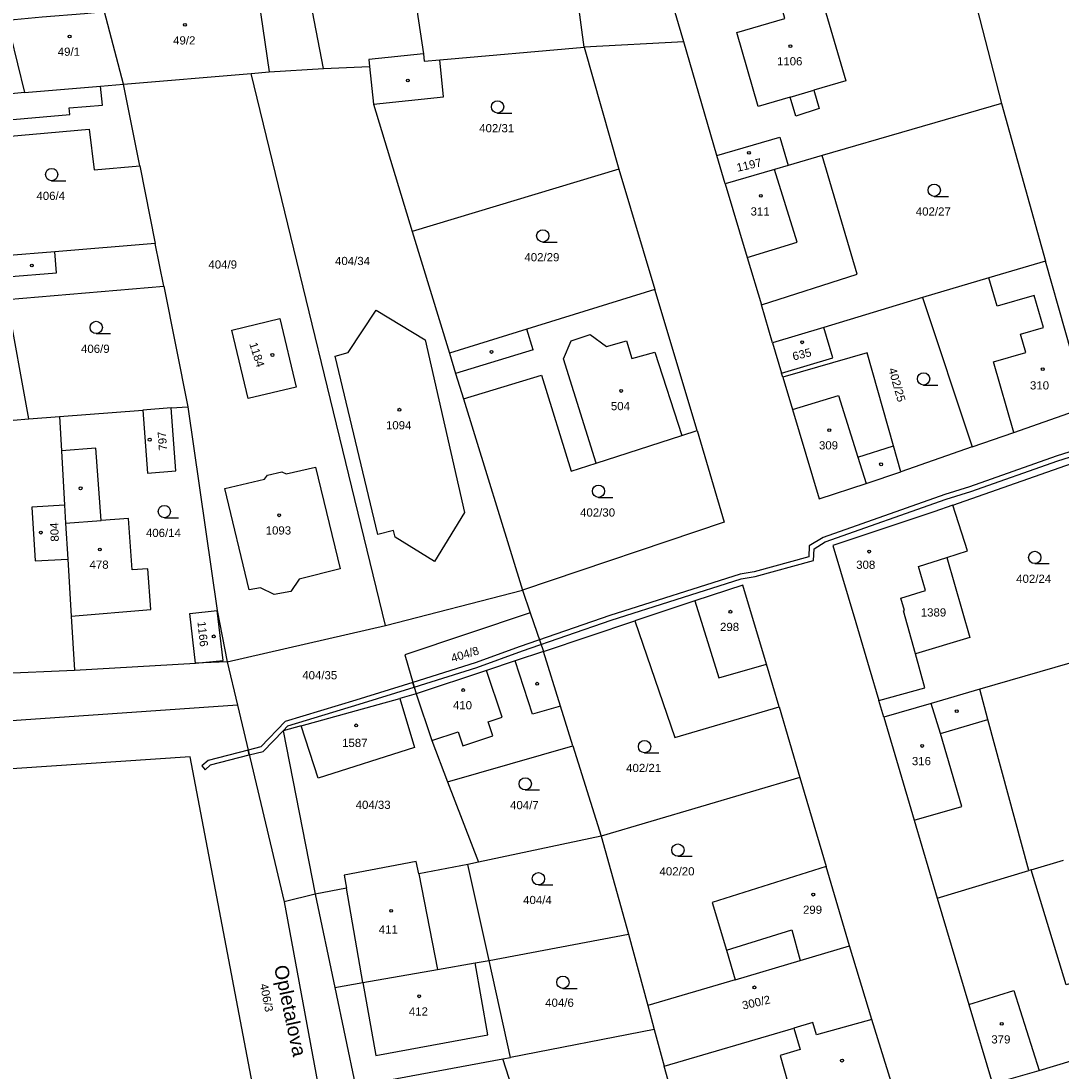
# Model space of a CAD drawing. Header units: metres. Extents: x -747283 to -746243, y -1022515 to -1021544.
# Tile 33 of 43: x -746846 to -746719, y -1021982 to -1021853. Entities that reach past the tile are written whole.
import ezdxf
from ezdxf.enums import TextEntityAlignment as Align

# ---------------------------------------------------------------- set-up
doc = ezdxf.new("R2010")
doc.units = ezdxf.units.M
doc.header["$MEASUREMENT"] = 0
for name, color, linetype in [('1008', 251, 'CONTINUOUS'), ('18', 251, 'CONTINUOUS'), ('21800', 251, 'CONTINUOUS'), ('21900', 251, 'CONTINUOUS'), ('23700', 251, 'CONTINUOUS'), ('304', 251, 'CONTINUOUS'), ('402', 251, 'CONTINUOUS'), ('404', 251, 'CONTINUOUS')]:
    doc.layers.add(name, color=color, linetype=linetype)
doc.styles.add('Arial', font='arial.ttf', dxfattribs={"height": 1})
doc.styles.get("Standard").update_dxf_attribs({"font": 'arial.ttf'})

# ---------------------------------------------------------------- blocks, each defined once
blk = doc.blocks.new('4_02$0')
at = {"layer": '404', "linetype": 'Continuous'}
blk.add_circle((-0.01, 0), 0.175, dxfattribs=at)
blk = doc.blocks.new('3_04$4')
at = {"layer": '304', "linetype": 'Continuous'}
blk.add_line((0.01, 0), (1.76, 0), dxfattribs=at)
blk.add_circle((0.01, 0.75), 0.75, dxfattribs=at)

msp = doc.modelspace()

# ---------------------------------------------------------------- linework, layer by layer
at = {"layer": '21800'}
for p, q in [((-746816.63, -1021850.59), (-746815.29, -1021859.55)), ((-746796.45, -1021857.35), (-746796.36, -1021858.23)), ((-746796.36, -1021858.23), (-746794.48, -1021858.08)), ((-746835.65, -1021863.59), (-746835.89, -1021861.3)), ((-746751.68, -1021862.62), (-746748.8, -1021861.77)), ((-746839.74, -1021863.95), (-746837.64, -1021863.77)), ((-746839.67, -1021864.75), (-746839.74, -1021863.95)), ((-746837.64, -1021863.77), (-746835.65, -1021863.59)), ((-746855.06, -1021866.09), (-746839.67, -1021864.75)), ((-746750.84, -1021880.33), (-746753.6, -1021871.47)), ((-746756.93, -1021882.19), (-746750.84, -1021880.33)), ((-746841.27, -1021884.09), (-746841.48, -1021881.5)), ((-746847.35, -1021884.58), (-746841.27, -1021884.09)), ((-746726.4, -1021888.14), (-746727.4, -1021884.69)), ((-746721.87, -1021886.83), (-746726.4, -1021888.14)), ((-746720.73, -1021890.76), (-746721.87, -1021886.83)), ((-746783.05, -1021893.49), (-746783.86, -1021890.97)), ((-746723.55, -1021891.58), (-746720.73, -1021890.76)), ((-746779.38, -1021894.56), (-746778.41, -1021892.39)), ((-746778.41, -1021892.39), (-746776.12, -1021891.62)), ((-746776.12, -1021891.62), (-746774.11, -1021893.06)), ((-746774.11, -1021893.06), (-746771.67, -1021892.37)), ((-746771.67, -1021892.37), (-746771, -1021894.52)), ((-746722.91, -1021893.79), (-746723.55, -1021891.58)), ((-746783.05, -1021893.49), (-746792.54, -1021896.35)), ((-746771, -1021894.52), (-746768.22, -1021893.77)), ((-746768.22, -1021893.77), (-746764.92, -1021903.92)), ((-746726.86, -1021894.93), (-746722.91, -1021893.79)), ((-746775.39, -1021907.31), (-746779.38, -1021894.56)), ((-746724.36, -1021903.56), (-746726.86, -1021894.93)), ((-746751.39, -1021900.78), (-746745.78, -1021899.07)), ((-746745.78, -1021899.07), (-746743.4, -1021906.59)), ((-746743.4, -1021906.59), (-746739.07, -1021905.21)), ((-746743.4, -1021906.59), (-746742.39, -1021909.78)), ((-746840.16, -1021914.66), (-746835.83, -1021914.33)), ((-746763.34, -1021924.13), (-746760.41, -1021933.51)), ((-746820.91, -1021931.41), (-746821.67, -1021925.3)), ((-746824.32, -1021931.75), (-746820.91, -1021931.41)), ((-746783.16, -1021937.96), (-746785.25, -1021931.45)), ((-746760.41, -1021933.51), (-746754.58, -1021931.84)), ((-746786.87, -1021938.32), (-746788.78, -1021932.63)), ((-746779.72, -1021936.97), (-746783.16, -1021937.96)), ((-746733.34, -1021940.32), (-746734.45, -1021936.66)), ((-746788.58, -1021938.89), (-746786.87, -1021938.32)), ((-746733.34, -1021940.32), (-746727.53, -1021938.61)), ((-746788.01, -1021940.6), (-746788.58, -1021938.89)), ((-746795.46, -1021941.19), (-746792.23, -1021940.11)), ((-746792.23, -1021940.11), (-746791.66, -1021941.82)), ((-746791.66, -1021941.82), (-746788.01, -1021940.6)), ((-746730.7, -1021949.22), (-746733.34, -1021940.32)), ((-746736.53, -1021950.89), (-746730.7, -1021949.22)), ((-746797.04, -1021957.47), (-746794.74, -1021969.13)), ((-746803.85, -1021970.73), (-746805.88, -1021959.19)), ((-746759.46, -1021966.78), (-746751.46, -1021964.31)), ((-746751.46, -1021964.31), (-746750.45, -1021968.03)), ((-746788.6, -1021977.12), (-746790.15, -1021968.32)), ((-746803.85, -1021970.73), (-746802.28, -1021979.64)), ((-746729.87, -1021973.4), (-746724.35, -1021971.7)), ((-746724.35, -1021971.7), (-746721.26, -1021981.45)), ((-746802.28, -1021979.64), (-746788.6, -1021977.12))]:
    msp.add_line(p, q, dxfattribs=at)
at = {"layer": '21900'}
for p, q in [((-746776.85, -1021856.54), (-746778.13, -1021847.03)), ((-746729.35, -1021849.95), (-746725.88, -1021863.4)), ((-746764.68, -1021855.86), (-746766.17, -1021850.74)), ((-746846.89, -1021855.05), (-746845.2, -1021862.08)), ((-746764.68, -1021855.86), (-746776.85, -1021856.54)), ((-746776.85, -1021856.54), (-746772.62, -1021871.41)), ((-746760.63, -1021869.76), (-746764.68, -1021855.86)), ((-746808.68, -1021859.15), (-746803.05, -1021858.9)), ((-746803.05, -1021858.9), (-746802.58, -1021863.48)), ((-746833.08, -1021861.06), (-746817.5, -1021859.74)), ((-746801.11, -1021927.12), (-746817.5, -1021859.74)), ((-746831.1, -1021871.01), (-746833.08, -1021861.06)), ((-746845.2, -1021862.08), (-746851.32, -1021862.64)), ((-746802.58, -1021863.48), (-746797.83, -1021879.02)), ((-746725.88, -1021863.4), (-746747.77, -1021869.77)), ((-746725.88, -1021863.4), (-746720.49, -1021882.64)), ((-746759.62, -1021873.22), (-746760.63, -1021869.76)), ((-746747.77, -1021869.77), (-746751.93, -1021870.98)), ((-746831.1, -1021871.01), (-746829.22, -1021880.51)), ((-746772.62, -1021871.41), (-746797.83, -1021879.02)), ((-746772.62, -1021871.41), (-746768.2, -1021886.1)), ((-746797.83, -1021879.02), (-746793.29, -1021893.9)), ((-746828.18, -1021885.72), (-746829.22, -1021880.51)), ((-746715.47, -1021900.46), (-746720.49, -1021882.64)), ((-746828.18, -1021885.72), (-746825.25, -1021900.42)), ((-746763.03, -1021903.31), (-746768.2, -1021886.1)), ((-746735.51, -1021887.1), (-746747.59, -1021890.77)), ((-746735.51, -1021887.1), (-746729.44, -1021905.34)), ((-746753.82, -1021892.63), (-746755.2, -1021888)), ((-746747.59, -1021890.77), (-746753.82, -1021892.63)), ((-746753.82, -1021892.63), (-746752.72, -1021896.32)), ((-746752.57, -1021896.81), (-746752.72, -1021896.32)), ((-746791.58, -1021899.46), (-746784.38, -1021922.81)), ((-746840.93, -1021901.63), (-746830.74, -1021900.84)), ((-746827.29, -1021900.58), (-746830.74, -1021900.84)), ((-746827.29, -1021900.58), (-746825.25, -1021900.42)), ((-746825.25, -1021900.42), (-746821.67, -1021925.3)), ((-746859.92, -1021903.11), (-746844.67, -1021901.92)), ((-746844.67, -1021901.92), (-746840.93, -1021901.63)), ((-746840.93, -1021901.63), (-746840.68, -1021905.81)), ((-746729.44, -1021905.34), (-746738.17, -1021908.38)), ((-746840.68, -1021905.81), (-746840.29, -1021912.46)), ((-746731.82, -1021912.45), (-746713.83, -1021906.14)), ((-746839.91, -1021919.03), (-746839.5, -1021926)), ((-746736.02, -1021919.94), (-746732.54, -1021918.82)), ((-746801.11, -1021927.12), (-746784.38, -1021922.81)), ((-746784.38, -1021922.81), (-746783.42, -1021925.6)), ((-746821.67, -1021925.3), (-746820.42, -1021931.57)), ((-746783.42, -1021925.6), (-746781.8, -1021930.3)), ((-746736.39, -1021930.61), (-746737.86, -1021925.36)), ((-746839.5, -1021926), (-746839.07, -1021932.58)), ((-746820.42, -1021931.57), (-746801.11, -1021927.12)), ((-746781.8, -1021930.3), (-746770.65, -1021926.57)), ((-746707.78, -1021928.91), (-746728.52, -1021934.93)), ((-746839.07, -1021932.58), (-746824.32, -1021931.75)), ((-746820.42, -1021931.57), (-746824.32, -1021931.75)), ((-746820.42, -1021931.57), (-746819.17, -1021936.86)), ((-746857.75, -1021933.38), (-746839.07, -1021932.58)), ((-746811.4, -1021939.39), (-746799.35, -1021936.05)), ((-746797.36, -1021935.5), (-746799.35, -1021936.05)), ((-746819.17, -1021936.86), (-746813.48, -1021960.88)), ((-746753.04, -1021937.05), (-746750.49, -1021945.7)), ((-746740.24, -1021938.34), (-746740.84, -1021936.31)), ((-746793.52, -1021946.24), (-746778.21, -1021941.81)), ((-746778.21, -1021941.81), (-746774.75, -1021952.87)), ((-746793.52, -1021946.24), (-746789.75, -1021956.05)), ((-746750.49, -1021945.7), (-746774.75, -1021952.87)), ((-746750.49, -1021945.7), (-746747.29, -1021956.58)), ((-746774.75, -1021952.87), (-746789.75, -1021956.05)), ((-746774.75, -1021952.87), (-746771.41, -1021964.82)), ((-746797.34, -1021955.94), (-746806.16, -1021957.6)), ((-746789.75, -1021956.05), (-746791.03, -1021956.3)), ((-746788.44, -1021968.02), (-746791.03, -1021956.3)), ((-746744.44, -1021966.23), (-746747.29, -1021956.58)), ((-746722.25, -1021956.98), (-746718.32, -1021955.8)), ((-746733.71, -1021960.44), (-746722.54, -1021957.07)), ((-746722.25, -1021956.98), (-746722.54, -1021957.07)), ((-746809.67, -1021959.93), (-746813.48, -1021960.88)), ((-746809.67, -1021959.93), (-746807.29, -1021971.34)), ((-746813.48, -1021960.88), (-746796.57, -1022052.19)), ((-746788.44, -1021968.02), (-746771.41, -1021964.82)), ((-746771.41, -1021964.82), (-746769.06, -1021973.55)), ((-746741.71, -1021975.23), (-746744.44, -1021966.23)), ((-746785.82, -1021979.87), (-746788.44, -1021968.02)), ((-746758.39, -1021970.4), (-746769.06, -1021973.55)), ((-746807.29, -1021971.34), (-746804.77, -1021983.37)), ((-746769.06, -1021973.55), (-746768.28, -1021976.47)), ((-746768.28, -1021976.47), (-746785.82, -1021979.87)), ((-746768.28, -1021976.47), (-746767.07, -1021980.96)), ((-746767.07, -1021980.96), (-746751.23, -1021976.3)), ((-746804.77, -1021983.37), (-746786.77, -1021980.04)), ((-746786.77, -1021980.04), (-746785.82, -1021979.87)), ((-746765.96, -1021984.85), (-746767.07, -1021980.96))]:
    msp.add_line(p, q, dxfattribs=at)
for points in [[(-746808.68, -1021859.15), (-746810.46, -1021849.83), (-746827.38, -1021838.18), (-746831.02, -1021812.56)], [(-746799.58, -1021836.9), (-746797.69, -1021849.24), (-746796.45, -1021857.35), (-746803.14, -1021858.02), (-746803.05, -1021858.9)], [(-746747.65, -1021851.67), (-746747.53, -1021851.64), (-746744.9, -1021860.62), (-746748.8, -1021861.77), (-746748.14, -1021864.02), (-746751, -1021864.94), (-746751.68, -1021862.62), (-746755.59, -1021863.77), (-746758.18, -1021854.74), (-746752.32, -1021853.04), (-746752.67, -1021851.84), (-746750.37, -1021851.18), (-746750.57, -1021850.48), (-746748.24, -1021849.8), (-746747.65, -1021851.67)], [(-746833.08, -1021861.06), (-746835.41, -1021852.22), (-746837.88, -1021852.44), (-746843.01, -1021852.88), (-746847.32, -1021853.26)], [(-746802.58, -1021863.48), (-746794, -1021862.6), (-746794.48, -1021858.08), (-746776.85, -1021856.54)], [(-746817.5, -1021859.74), (-746815.29, -1021859.55), (-746808.68, -1021859.15)], [(-746845.2, -1021862.08), (-746835.89, -1021861.3), (-746833.08, -1021861.06)], [(-746861.36, -1021879.98), (-746850.34, -1021879.36), (-746851.1, -1021867.75), (-746837.28, -1021866.54), (-746836.68, -1021871.52), (-746831.1, -1021871.01)], [(-746760.63, -1021869.76), (-746752.94, -1021867.51), (-746751.93, -1021870.98)], [(-746755.2, -1021888), (-746743.49, -1021884.25), (-746747.77, -1021869.77)], [(-746751.93, -1021870.98), (-746753.6, -1021871.47), (-746759.62, -1021873.22)], [(-746759.62, -1021873.22), (-746756.93, -1021882.19), (-746755.2, -1021888)], [(-746829.22, -1021880.51), (-746841.48, -1021881.5), (-746847.56, -1021881.99), (-746861.17, -1021883.08)], [(-746720.49, -1021882.64), (-746727.4, -1021884.69), (-746735.51, -1021887.1)], [(-746844.67, -1021901.92), (-746847.31, -1021887.33), (-746828.18, -1021885.72)], [(-746768.2, -1021886.1), (-746783.86, -1021890.97), (-746793.29, -1021893.9)], [(-746805.66, -1021893.79), (-746802.23, -1021888.63), (-746796.25, -1021892.26), (-746791.47, -1021913.34), (-746795.12, -1021919.32), (-746799.94, -1021916.36), (-746800.14, -1021915.52), (-746802.02, -1021916.03), (-746807.26, -1021894.24), (-746805.66, -1021893.79)], [(-746817.88, -1021899.44), (-746819.86, -1021891.06), (-746814.02, -1021889.66), (-746812.03, -1021898.04), (-746817.88, -1021899.44)], [(-746752.72, -1021896.32), (-746746.49, -1021894.46), (-746747.59, -1021890.77)], [(-746793.29, -1021893.9), (-746792.54, -1021896.35), (-746791.58, -1021899.46)], [(-746738.17, -1021908.38), (-746739.07, -1021905.21), (-746742.29, -1021893.84), (-746752.57, -1021896.81)], [(-746791.58, -1021899.46), (-746782.05, -1021896.58), (-746778.43, -1021908.29), (-746775.39, -1021907.31), (-746764.92, -1021903.92), (-746763.03, -1021903.31)], [(-746752.57, -1021896.81), (-746751.39, -1021900.78), (-746748.16, -1021911.69), (-746742.39, -1021909.78), (-746738.17, -1021908.38)], [(-746830.74, -1021900.84), (-746830.15, -1021908.52), (-746826.7, -1021908.27), (-746827.29, -1021900.58)], [(-746729.44, -1021905.34), (-746724.36, -1021903.56), (-746715.47, -1021900.46)], [(-746763.03, -1021903.31), (-746759.76, -1021914.54), (-746784.38, -1021922.81)], [(-746839.5, -1021926), (-746829.77, -1021925.18), (-746830.14, -1021920.21), (-746832.03, -1021920.35), (-746832.5, -1021914.08), (-746835.83, -1021914.33), (-746836.49, -1021905.49), (-746840.68, -1021905.81)], [(-746812.68, -1021922.97), (-746814.71, -1021923.36), (-746816.37, -1021922.52), (-746817.77, -1021922.8), (-746820.71, -1021910.41), (-746815.87, -1021909.27), (-746815.52, -1021908.79), (-746813.75, -1021908.37), (-746813.22, -1021908.64), (-746809.65, -1021907.8), (-746806.62, -1021920.23), (-746811.66, -1021921.48), (-746812.68, -1021922.97)], [(-746840.29, -1021912.46), (-746844.29, -1021912.7), (-746843.88, -1021919.26), (-746839.91, -1021919.03)], [(-746840.29, -1021912.46), (-746840.16, -1021914.66), (-746839.91, -1021919.03)], [(-746731.82, -1021912.45), (-746734.13, -1021913.26), (-746746.48, -1021917.39), (-746743.66, -1021926.79), (-746742.03, -1021932.3), (-746740.84, -1021936.31)], [(-746732.54, -1021918.82), (-746730.02, -1021918.01), (-746731.82, -1021912.45)], [(-746732.54, -1021918.82), (-746729.73, -1021928.62), (-746736.39, -1021930.61)], [(-746737.86, -1021925.36), (-746737.72, -1021925.32), (-746738.17, -1021923.8), (-746735.16, -1021922.88), (-746736.02, -1021919.94)], [(-746753.04, -1021937.05), (-746754.58, -1021931.84), (-746757.48, -1021922.2), (-746763.34, -1021924.13), (-746770.65, -1021926.57)], [(-746824.32, -1021931.75), (-746825, -1021925.68), (-746821.67, -1021925.3)], [(-746783.42, -1021925.6), (-746798.74, -1021930.72), (-746797.36, -1021935.5)], [(-746770.65, -1021926.57), (-746765.78, -1021940.81), (-746753.04, -1021937.05)], [(-746781.8, -1021930.3), (-746785.25, -1021931.45), (-746788.78, -1021932.63), (-746797.36, -1021935.5)], [(-746778.21, -1021941.81), (-746779.72, -1021936.97), (-746781.8, -1021930.3)], [(-746740.84, -1021936.31), (-746735.24, -1021934.73), (-746736.39, -1021930.61)], [(-746799.35, -1021936.05), (-746797.56, -1021942.03), (-746809.32, -1021945.79), (-746811.4, -1021939.39)], [(-746797.36, -1021935.5), (-746795.46, -1021941.19), (-746793.52, -1021946.24)], [(-746728.52, -1021934.93), (-746734.45, -1021936.66), (-746740.24, -1021938.34)], [(-746722.54, -1021957.07), (-746727.53, -1021938.61), (-746728.52, -1021934.93)], [(-746819.17, -1021936.86), (-746876.15, -1021940.8), (-746876.41, -1021946.64)], [(-746740.24, -1021938.34), (-746736.53, -1021950.89), (-746733.71, -1021960.44)], [(-746811.4, -1021939.39), (-746813.59, -1021940), (-746809.67, -1021959.93)], [(-746804.05, -1022053.03), (-746824.95, -1021943.18), (-746876.41, -1021946.64)], [(-746791.03, -1021956.3), (-746797.04, -1021957.47), (-746797.34, -1021955.94)], [(-746747.29, -1021956.58), (-746761.19, -1021960.95), (-746759.46, -1021966.78), (-746758.39, -1021970.4)], [(-746806.16, -1021957.6), (-746805.88, -1021959.19), (-746809.67, -1021959.93)], [(-746713.47, -1021979.11), (-746716.15, -1021970.47), (-746717.97, -1021971.01), (-746722.25, -1021956.98)], [(-746733.71, -1021960.44), (-746729.87, -1021973.4), (-746726.96, -1021983.1), (-746721.26, -1021981.45), (-746713.47, -1021979.11)], [(-746758.39, -1021970.4), (-746750.45, -1021968.03), (-746744.44, -1021966.23)], [(-746807.29, -1021971.34), (-746803.85, -1021970.73), (-746794.74, -1021969.13), (-746790.15, -1021968.32), (-746788.44, -1021968.02)], [(-746741.71, -1021975.23), (-746748.48, -1021977.13), (-746748.91, -1021975.62), (-746751.23, -1021976.3)], [(-746747.56, -1021989.28), (-746738.21, -1021986.53), (-746741.71, -1021975.23)], [(-746751.23, -1021976.3), (-746750.48, -1021978.91), (-746752.89, -1021979.62), (-746751.46, -1021984.69), (-746748.99, -1021983.99), (-746747.56, -1021989.28)], [(-746780.66, -1021999.06), (-746783.38, -1021990.59), (-746784.9, -1021985.87), (-746786.77, -1021980.04)]]:
    msp.add_lwpolyline(points, dxfattribs=at)
at = {"layer": '23700'}
msp.add_lwpolyline([(-746707.65, -1021902.82), (-746719.18, -1021906.47), (-746729.8, -1021910.2), (-746732.79, -1021911.15), (-746747.65, -1021916.38), (-746749.35, -1021917.43), (-746749.42, -1021918.75), (-746756.08, -1021920.59), (-746757.8, -1021920.88), (-746773.69, -1021925.9), (-746784.65, -1021929.71), (-746790.16, -1021931.7), (-746797.77, -1021934.08), (-746797.6, -1021934.66), (-746789.96, -1021932.26), (-746784.39, -1021930.25), (-746773.53, -1021926.48), (-746757.66, -1021921.46), (-746755.96, -1021921.17), (-746748.84, -1021919.21), (-746748.77, -1021917.77), (-746747.39, -1021916.92), (-746732.61, -1021911.73), (-746729.63, -1021910.78), (-746719, -1021907.05), (-746707.51, -1021903.4)], dxfattribs=at)
for points in [[(-746816.04, -1021942.51), (-746813.59, -1021940), (-746813.01, -1021939.39), (-746804.3, -1021936.76), (-746797.6, -1021934.66), (-746797.77, -1021934.08), (-746804.72, -1021936.26), (-746813.34, -1021938.87), (-746816.34, -1021941.97), (-746817.87, -1021942.36), (-746817.73, -1021942.94), (-746816.04, -1021942.51)], [(-746817.73, -1021942.94), (-746817.87, -1021942.36), (-746822.75, -1021943.62), (-746823.54, -1021944.29), (-746823.14, -1021944.75), (-746822.47, -1021944.16), (-746817.73, -1021942.94)]]:
    msp.add_lwpolyline(points, close=True, dxfattribs=at)

# ---------------------------------------------------------------- block references
at = {"layer": '304'}
for p in [(-746787.42, -1021864.57), (-746841.88, -1021872.83), (-746734.1, -1021874.74), (-746781.9, -1021880.32), (-746836.44, -1021891.5), (-746735.39, -1021897.78), (-746775.1, -1021911.49), (-746828.12, -1021913.98), (-746721.83, -1021919.58), (-746769.47, -1021942.68), (-746784.04, -1021947.22), (-746765.4, -1021955.3), (-746782.44, -1021958.8), (-746779.44, -1021971.45)]:
    msp.add_blockref('3_04$4', p, dxfattribs=at)
at = {"layer": '402', "rotation": 270}
for p in [(-746798.37, -1021860.61), (-746740.58, -1021907.47)]:
    msp.add_blockref('4_02$0', p, dxfattribs=at)
at = {"layer": '402'}
for p in [(-746844.28, -1021883.18), (-746788.14, -1021893.74), (-746838.33, -1021910.39), (-746782.57, -1021934.25), (-746731.33, -1021937.59)]:
    msp.add_blockref('4_02$0', p, dxfattribs=at)
at = {"layer": '404'}
for p in [(-746825.58, -1021853.8), (-746839.67, -1021855.23), (-746751.64, -1021856.4), (-746756.71, -1021869.43), (-746755.25, -1021874.68), (-746750.21, -1021892.56), (-746814.9, -1021894.11), (-746720.83, -1021895.84), (-746772.31, -1021898.5), (-746799.39, -1021900.79), (-746746.9, -1021903.29), (-746829.89, -1021904.45), (-746814.08, -1021913.68), (-746843.19, -1021915.8), (-746835.97, -1021917.86), (-746742.02, -1021918.12), (-746758.97, -1021925.46), (-746822.07, -1021928.47), (-746791.6, -1021935.02), (-746804.68, -1021939.33), (-746735.55, -1021941.84), (-746748.85, -1021959.99), (-746800.4, -1021961.98), (-746756.04, -1021971.32), (-746796.98, -1021972.41), (-746725.84, -1021975.77), (-746745.34, -1021980.26)]:
    msp.add_blockref('4_02$0', p, dxfattribs=at)

# ---------------------------------------------------------------- texts
at = {"layer": '1008'}
msp.add_text('Opletalova', height=1.7, rotation=282, dxfattribs=at).set_placement((-746812.72, -1021974.16), align=Align.MIDDLE_CENTER)
at = {"layer": '18', "style": 'Arial'}
for s, p in [('49/2', (-746825.68, -1021856.5)), ('311', (-746755.35, -1021877.38)), ('404/9', (-746820.98, -1021883.86)), ('1094', (-746799.49, -1021903.49)), ('1389', (-746734.18, -1021926.34)), ('1587', (-746804.85, -1021942.27)), ('404/6', (-746779.85, -1021973.99)), ('379', (-746725.95, -1021978.47))]:
    msp.add_text(s, height=1, dxfattribs=at).set_placement(p, align=Align.BOTTOM_CENTER)
for s, p in [('49/1', (-746839.77, -1021857.08)), ('1106', (-746751.74, -1021858.25)), ('402/31', (-746787.52, -1021866.42)), ('406/4', (-746841.98, -1021874.68)), ('402/27', (-746734.2, -1021876.59)), ('404/34', (-746805.13, -1021882.63)), ('402/29', (-746782, -1021882.17)), ('406/9', (-746836.54, -1021893.35)), ('310', (-746721.23, -1021897.82)), ('504', (-746772.41, -1021900.35)), ('309', (-746747, -1021905.14)), ('402/30', (-746775.2, -1021913.34)), ('406/14', (-746828.22, -1021915.83)), ('1093', (-746814.18, -1021915.53)), ('478', (-746836.08, -1021919.71)), ('308', (-746742.45, -1021919.72)), ('402/24', (-746721.94, -1021921.43)), ('298', (-746759.08, -1021927.31)), ('404/35', (-746809.13, -1021933.21)), ('410', (-746791.7, -1021936.87)), ('316', (-746735.65, -1021943.69)), ('402/21', (-746769.57, -1021944.53)), ('404/33', (-746802.61, -1021949.03)), ('404/7', (-746784.14, -1021949.07)), ('402/20', (-746765.5, -1021957.15)), ('404/4', (-746782.54, -1021960.65)), ('299', (-746748.95, -1021961.84)), ('411', (-746800.76, -1021964.25)), ('412', (-746797.08, -1021974.26))]:
    msp.add_text(s, height=1, dxfattribs=at).set_placement(p, align=Align.MIDDLE_CENTER)
for s, rotation, p in [('1197', 13, (-746756.52, -1021871.69)), ('1184', 288, (-746817.56, -1021894.32)), ('635', 14, (-746750.06, -1021894.8)), ('402/25', 286, (-746739.4, -1021897.97)), ('804', 92, (-746840.73, -1021915.7))]:
    msp.add_text(s, height=1, rotation=rotation, dxfattribs=at).set_placement(p, align=Align.BOTTOM_CENTER)
for s, rotation, p in [('797', 94, (-746828.35, -1021904.62)), ('1166', 276, (-746823.41, -1021928.17)), ('404/8', 17, (-746791.4, -1021930.65)), ('406/3', 281, (-746815.62, -1021972.58)), ('300/2', 13, (-746755.83, -1021973.16))]:
    msp.add_text(s, height=1, rotation=rotation, dxfattribs=at).set_placement(p, align=Align.MIDDLE_CENTER)

doc.saveas('drawing.dxf')
